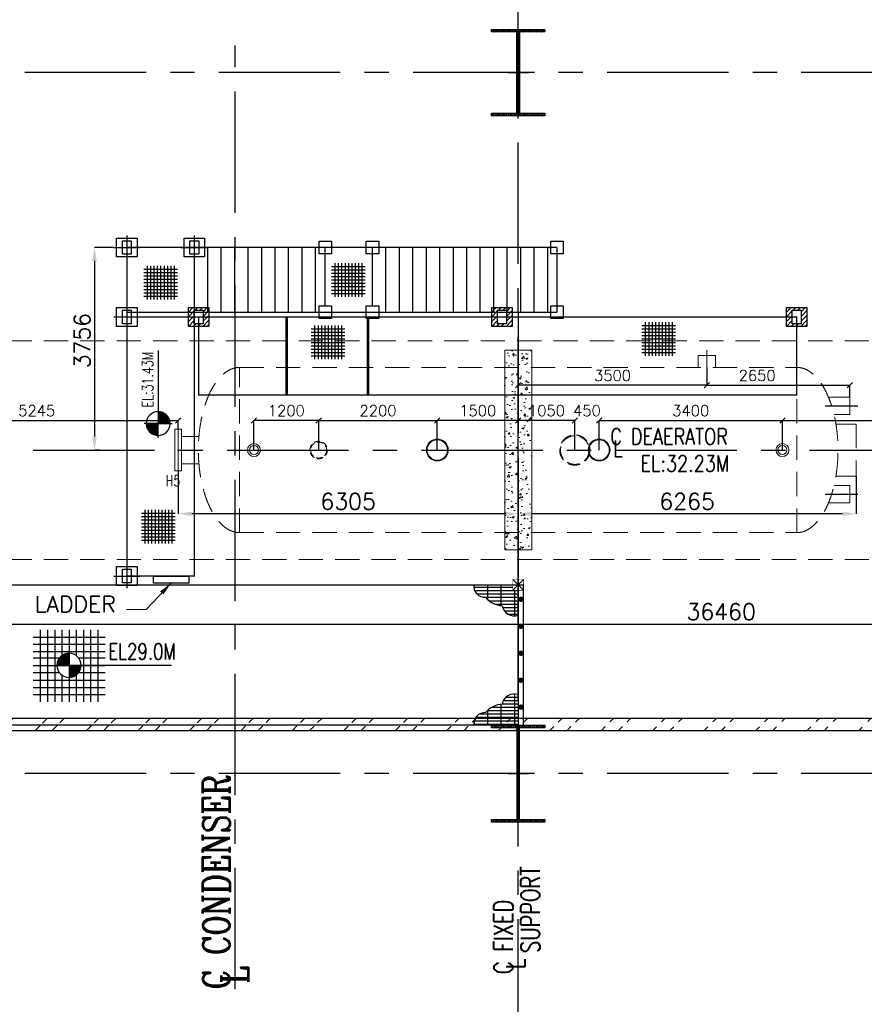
# Model space of a CAD drawing. Header units: inches. Extents: x 0 to 1544102, y -303681 to 23144100.
# Tile 41 of 256: x 106852 to 122515, y -196859 to -178601. Entities that reach past the tile are written whole.
import ezdxf

# ---------------------------------------------------------------- set-up
doc = ezdxf.new("R2010")
doc.units = ezdxf.units.IN
doc.header["$LTSCALE"] = 1800
doc.header["$MEASUREMENT"] = 0
for name, pattern in [('CENTER', [2, 1.25, -0.25, 0.25, -0.25]), ('DASHED', [0.75, 0.5, -0.25]), ('HIDDEN', [0.375, 0.25, -0.125]), ('HIDDEN2', [0.1875, 0.125, -0.0625])]:
    doc.linetypes.add(name, pattern=pattern)
doc.layers.get('0').update_dxf_attribs({"color": 253, "lineweight": 9})
for name, color, linetype in [('CEN', 2, 'CENTER'), ('COL', 1, 'Continuous'), ('DIM', 4, 'Continuous'), ('GRID', 251, 'CENTER'), ('STEEL', 231, 'Continuous'), ('TEXT', 3, 'Continuous'), ('WALL', 6, 'Continuous')]:
    doc.layers.add(name, color=color, linetype=linetype)
doc.layers.add('CONCRETE', color=145, linetype='Continuous', lineweight=15)
doc.layers.add('EQUIP', color=8, linetype='HIDDEN', lineweight=9)
doc.styles.add('COMPLEX', font='complex')
doc.styles.add('ROMANC', font='ROMANC.SHX')
doc.styles.add('ROMANS', font='romans.shx')
doc.styles.add('SIMPLEX', font='SIMPLEX.SHX')
doc.styles.get("Standard").update_dxf_attribs({"font": 'arial.ttf'})
doc.dimstyles.new('HALF', dxfattribs={"dimtxt": 200, "dimasz": 100, "dimexe": 0, "dimexo": 0, "dimgap": 80, "dimtad": 1, "dimdec": 0, "dimzin": 0, "dimdsep": 46, "dimtxsty": 'ROMANS', "dimblk": 'OBLIQUE', "dimcen": 0, "dimclrd": 256, "dimclre": 9, "dimclrt": 256, "dimadec": 0, "dimazin": 0, "dimtfac": 0.09, "dimtdec": 0, "dimtix": 1, "dimtofl": 0, "dimtmove": 0, "dimatfit": 3, "dimldrblk": 'DOT', "dimfxl": 1, "dimtolj": 1, "dimtzin": 0, "dimarcsym": 0})
doc.dimstyles.new('STANDARD1', dxfattribs={"dimtxt": 300, "dimasz": 250, "dimexe": 0, "dimexo": 0, "dimgap": 80, "dimtad": 1, "dimdec": 0, "dimzin": 0, "dimdsep": 46, "dimtxsty": 'ROMANS', "dimcen": 0, "dimclrd": 4, "dimclre": 4, "dimclrt": 7, "dimadec": 0, "dimazin": 0, "dimtfac": 0.09, "dimtdec": 0, "dimtix": 1, "dimtofl": 0, "dimtmove": 0, "dimatfit": 3, "dimfxl": 1, "dimtolj": 1, "dimtzin": 0, "dimarcsym": 0})

# ---------------------------------------------------------------- blocks, each defined once
blk = doc.blocks.new('C-ROW COLUMN')
at = {"layer": 'COL'}
h = blk.add_hatch(dxfattribs=at)
h.set_pattern_fill('ANSI31', color=256, scale=200, style=0)
h.set_pattern_definition([(45, (-1315.907, -6.545), (-17.6776695, 17.6776695), [])])
h.paths.add_polyline_path([(77950, 120865), (76960, 120865), (76960, 120820), (77950, 120820)])
h.paths.add_polyline_path([(77478, 120820), (77433, 120820), (77433, 119310), (77478, 119310)])
h.paths.add_polyline_path([(77950, 119310), (76960, 119310), (76960, 119265), (77950, 119265)])
at = {"layer": 'CEN'}
for p, q in [((77455, 119265), (77455, 120865)), ((77264, 120065), (77647, 120065))]:
    blk.add_line(p, q, dxfattribs=at)
at = {"layer": 'COL'}
for points in [[(76960, 120865), (77950, 120865), (77950, 120820), (76960, 120820)], [(77433, 120820), (77478, 120820), (77478, 119310), (77433, 119310)], [(76960, 119310), (77950, 119310), (77950, 119265), (76960, 119265)]]:
    blk.add_lwpolyline(points, close=True, dxfattribs=at)
blk = doc.blocks.new('B-ROW COLUMN')
at = {"layer": 'COL'}
h = blk.add_hatch(dxfattribs=at)
h.set_pattern_fill('ANSI31', color=256, scale=200, style=0)
h.set_pattern_definition([(45, (155648.048, 63141.767), (-17.67767, 17.67767), [])])
h.paths.add_polyline_path([(171095, 85178), (172085, 85178), (172085, 85128), (171095, 85128)])
h.paths.add_polyline_path([(171574, 86878), (171606, 86878), (171606, 85178), (171574, 85178)])
h.paths.add_polyline_path([(171095, 86928), (172085, 86928), (172085, 86878), (171095, 86878)])
blk.add_line((171590, 85128), (171590, 86928))
at = {"layer": 'CEN'}
for p, q in [((171590, 85128), (171590, 86928)), ((171399, 86028), (171782, 86028))]:
    blk.add_line(p, q, dxfattribs=at)
at = {"layer": 'COL'}
for points in [[(171095, 86928), (172085, 86928), (172085, 86878), (171095, 86878)], [(171574, 86878), (171606, 86878), (171606, 85178), (171574, 85178)], [(171095, 85178), (172085, 85178), (172085, 85128), (171095, 85128)]]:
    blk.add_lwpolyline(points, close=True, dxfattribs=at)
blk = doc.blocks.new('LEVEL')
at = {"flags": 128}
for points in [[(-533, 658), (-533, -676)], [(-400, 658), (-400, -676)], [(-267, 658), (-267, -676)], [(-267, 658), (-267, -676)], [(-133, 658), (-133, 181)], [(0, 658), (0, -676)], [(0, 658), (0, -676)], [(133, 658), (133, 181)], [(133, 658), (133, 181)], [(267, 658), (267, -676)], [(400, 658), (400, -676)], [(533, 658), (533, -676)], [(-667, 524), (667, 524)], [(-667, 391), (667, 391)], [(-667, 258), (667, 258)], [(-93, 205), (0, 205)], [(0, 0), (0, 264)], [(-667, 142), (-174, 142)], [(-667, 0), (667, 0)], [(-265, 0), (0, 0)], [(-225, 2), (0, 2)], [(-224, 25), (0, 25)], [(-220, 47), (0, 47)], [(-214, 70), (0, 70)], [(-205, 92), (0, 92)], [(-194, 115), (0, 115)], [(-178, 137), (0, 137)], [(-158, 160), (0, 160)], [(-132, 182), (0, 182)], [(1900, 0), (0, 0)], [(0, 0), (0, -261)], [(174, 142), (667, 142)], [(-667, -133), (-181, -133)], [(-133, -181), (-133, -676)], [(225, -2), (0, -2)], [(224, -25), (0, -25)], [(220, -47), (0, -47)], [(214, -70), (0, -70)], [(205, -92), (0, -92)], [(194, -115), (0, -115)], [(178, -137), (0, -137)], [(158, -160), (0, -160)], [(132, -182), (0, -182)], [(133, -181), (133, -676)], [(133, -181), (133, -676)], [(181, -133), (667, -133)], [(-667, -276), (667, -276)], [(93, -205), (0, -205)], [(-667, -409), (667, -409)], [(-667, -542), (667, -542)]]:
    blk.add_lwpolyline(points, dxfattribs=at)
for points in [[(0, 225, 0.414246), (-225, 0)], [(225, 0, 0.414258), (0, 225)], [(-225, 0, 0.414221), (0, -225)], [(0, -225, 0.414246), (225, 0)]]:
    blk.add_lwpolyline(points, format="xyb", dxfattribs=at)
at = {"flags": 4}
blk.add_attdef('LEVEL', (839, 107), '', height=300, dxfattribs=at)
blk = doc.blocks.new('*X15')
at = {"color": 0}
for p, q in [((36115, 29325), (36330, 29325)), ((36132, 29350), (36330, 29350)), ((36154, 29375), (36330, 29375)), ((36183, 29400), (36330, 29400)), ((36226, 29425), (36330, 29425)), ((36080, 29200), (36330, 29200)), ((36081, 29225), (36330, 29225)), ((36085, 29250), (36330, 29250)), ((36092, 29275), (36330, 29275)), ((36102, 29300), (36330, 29300))]:
    blk.add_line(p, q, dxfattribs=at)
blk = doc.blocks.new('LL')
for p, q in [((-711, 0), (-711, 423)), ((-1136, 0), (-711, 0)), ((1493, 0), (-711, 0)), ((-711, 0), (-711, -418))]:
    blk.add_line(p, q)
for start, end in [(90, 180), (0, 90), (180, 270), (270, 0)]:
    blk.add_arc((-711, 0), 360, start, end)
at = {"xscale": 1.439999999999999, "yscale": 1.439999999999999, "zscale": 1.439999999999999}
blk.add_blockref('*X15', (-53026, -42044), dxfattribs=at)
at = {"xscale": 1.439999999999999, "yscale": 1.439999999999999, "zscale": 1.439999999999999, "rotation": 180}
blk.add_blockref('*X15', (51604, 42044), dxfattribs=at)
at = {"flags": 4}
blk.add_attdef('LEVEL', (-222, 154), '', height=432, dxfattribs=at)
blk = doc.blocks.new('*D307')
at = {"layer": 'DIM', "color": 4, "lineweight": -2, "transparency": 16777216}
for p, q in [((134326, -186469), (134326, -189809)), ((97866, -186969), (97866, -189809)), ((98116, -189809), (134076, -189809))]:
    blk.add_line(p, q, dxfattribs=at)
at = {"layer": 'DIM', "color": 4, "transparency": 16777216}
for points in [[(98116, -189767), (98116, -189851), (97866, -189809)], [(134076, -189767), (134076, -189851), (134326, -189809)]]:
    blk.add_solid(points, dxfattribs=at)
at = {"layer": 'DIM', "color": 7, "transparency": 16777216, "insert": (119860, -189579), "char_height": 300, "attachment_point": 5, "style": 'ROMANS'}
blk.add_mtext('\\A1;36460', dxfattribs=at)
blk = doc.blocks.new('*D525')
at = {"layer": 'DIM', "color": 4, "lineweight": -2, "transparency": 16777216}
for p, q in [((108599, -182825), (108239, -182825)), ((108239, -183075), (108239, -186331)), ((108339, -186581), (108239, -186581))]:
    blk.add_line(p, q, dxfattribs=at)
at = {"layer": 'DIM', "color": 4, "transparency": 16777216}
for points in [[(108197, -183075), (108281, -183075), (108239, -182825)], [(108197, -186331), (108281, -186331), (108239, -186581)]]:
    blk.add_solid(points, dxfattribs=at)
at = {"layer": 'DIM', "color": 7, "transparency": 16777216, "insert": (108009, -184553), "char_height": 300, "attachment_point": 5, "rotation": 90, "style": 'ROMANS'}
blk.add_mtext('\\A1;3756', dxfattribs=at)
blk = doc.blocks.new('*D526')
at = {"layer": 'DIM', "color": 4, "lineweight": -2, "transparency": 16777216}
for p, q in [((122361, -187064), (122361, -187764)), ((116096, -190917), (116096, -187764)), ((122111, -187764), (116346, -187764))]:
    blk.add_line(p, q, dxfattribs=at)
at = {"layer": 'DIM', "color": 4, "transparency": 16777216}
for points in [[(116346, -187722), (116346, -187805), (116096, -187764)], [(122111, -187722), (122111, -187805), (122361, -187764)]]:
    blk.add_solid(points, dxfattribs=at)
at = {"layer": 'DIM', "color": 7, "transparency": 16777216, "insert": (119228, -187534), "char_height": 300, "attachment_point": 5, "style": 'ROMANS'}
blk.add_mtext('\\A1;6265', dxfattribs=at)
blk = doc.blocks.new('*D527')
at = {"layer": 'DIM', "color": 4, "lineweight": -2, "transparency": 16777216}
for p, q in [((109791, -186969), (109791, -187764)), ((116096, -187064), (116096, -187764)), ((115846, -187764), (110041, -187764))]:
    blk.add_line(p, q, dxfattribs=at)
at = {"layer": 'DIM', "color": 4, "transparency": 16777216}
for points in [[(110041, -187722), (110041, -187805), (109791, -187764)], [(115846, -187722), (115846, -187805), (116096, -187764)]]:
    blk.add_solid(points, dxfattribs=at)
at = {"layer": 'DIM', "color": 7, "transparency": 16777216, "insert": (112943, -187534), "char_height": 300, "attachment_point": 5, "style": 'ROMANS'}
blk.add_mtext('\\A1;6305', dxfattribs=at)
blk = doc.blocks.new('_Oblique')
at = {"color": 0, "linetype": 'ByBlock', "lineweight": -2}
blk.add_line((-0.5, -0.5), (0.5, 0.5), dxfattribs=at)
blk = doc.blocks.new('*D528')
at = {"layer": 'DIM', "color": 9, "lineweight": -2, "transparency": 16777216}
for p, q in [((119596, -185252), (119596, -185379)), ((116096, -189501), (116096, -185379))]:
    blk.add_line(p, q, dxfattribs=at)
at = {"layer": 'DIM', "lineweight": -2, "transparency": 16777216}
blk.add_line((119596, -185379), (116096, -185379), dxfattribs=at)
at = {"layer": 'DIM', "lineweight": -2, "transparency": 16777216, "xscale": 100, "yscale": 100, "zscale": 100, "rotation": 180}
blk.add_blockref('_Oblique', (116096, -185379), dxfattribs=at)
at = {"layer": 'DIM', "lineweight": -2, "transparency": 16777216, "xscale": 100, "yscale": 100, "zscale": 100}
blk.add_blockref('_Oblique', (119596, -185379), dxfattribs=at)
at = {"layer": 'DIM', "transparency": 16777216, "insert": (117846, -185199), "char_height": 200, "attachment_point": 5, "style": 'ROMANS'}
blk.add_mtext('\\A1;3500', dxfattribs=at)
blk = doc.blocks.new('_Dot')
at = {"color": 0, "linetype": 'ByBlock', "lineweight": -2}
blk.add_line((-0.5, 0), (-1, 0), dxfattribs=at)
at = {"color": 0, "linetype": 'ByBlock', "const_width": 0.5}
blk.add_lwpolyline([(-0.25, 0, 1), (0.25, 0, 1)], format="xyb", close=True, dxfattribs=at)
blk = doc.blocks.new('*D311')
at = {"layer": 'DIM', "color": 9, "lineweight": -2, "transparency": 16777216}
for p, q in [((116096, -186131), (116096, -186031)), ((117146, -186581), (117146, -186031))]:
    blk.add_line(p, q, dxfattribs=at)
at = {"layer": 'DIM', "lineweight": -2, "transparency": 16777216}
blk.add_line((117146, -186031), (116096, -186031), dxfattribs=at)
at = {"layer": 'DIM', "lineweight": -2, "transparency": 16777216, "xscale": 100, "yscale": 100, "zscale": 100, "rotation": 180}
blk.add_blockref('_Oblique', (116096, -186031), dxfattribs=at)
at = {"layer": 'DIM', "lineweight": -2, "transparency": 16777216, "xscale": 100, "yscale": 100, "zscale": 100}
blk.add_blockref('_Oblique', (117146, -186031), dxfattribs=at)
at = {"layer": 'DIM', "transparency": 16777216, "insert": (116621, -185851), "char_height": 200, "attachment_point": 5, "style": 'ROMANS'}
blk.add_mtext('\\A1;1050', dxfattribs=at)
blk = doc.blocks.new('*D312')
at = {"layer": 'DIM', "color": 9, "lineweight": -2, "transparency": 16777216}
for p, q in [((112396, -186581), (112396, -186031)), ((114596, -186131), (114596, -186031))]:
    blk.add_line(p, q, dxfattribs=at)
at = {"layer": 'DIM', "lineweight": -2, "transparency": 16777216}
blk.add_line((112396, -186031), (114596, -186031), dxfattribs=at)
at = {"layer": 'DIM', "lineweight": -2, "transparency": 16777216, "xscale": 100, "yscale": 100, "zscale": 100, "rotation": 180}
blk.add_blockref('_Oblique', (112396, -186031), dxfattribs=at)
at = {"layer": 'DIM', "lineweight": -2, "transparency": 16777216, "xscale": 100, "yscale": 100, "zscale": 100}
blk.add_blockref('_Oblique', (114596, -186031), dxfattribs=at)
at = {"layer": 'DIM', "transparency": 16777216, "insert": (113496, -185851), "char_height": 200, "attachment_point": 5, "style": 'ROMANS'}
blk.add_mtext('\\A1;2200', dxfattribs=at)
blk = doc.blocks.new('*D314')
at = {"layer": 'DIM', "color": 9, "lineweight": -2, "transparency": 16777216}
for p, q in [((104546, -186581), (104546, -186031)), ((109791, -186194), (109791, -186031))]:
    blk.add_line(p, q, dxfattribs=at)
at = {"layer": 'DIM', "lineweight": -2, "transparency": 16777216}
blk.add_line((104546, -186031), (109791, -186031), dxfattribs=at)
at = {"layer": 'DIM', "lineweight": -2, "transparency": 16777216, "xscale": 100, "yscale": 100, "zscale": 100, "rotation": 180}
blk.add_blockref('_Oblique', (104546, -186031), dxfattribs=at)
at = {"layer": 'DIM', "lineweight": -2, "transparency": 16777216, "xscale": 100, "yscale": 100, "zscale": 100}
blk.add_blockref('_Oblique', (109791, -186031), dxfattribs=at)
at = {"layer": 'DIM', "transparency": 16777216, "insert": (107168, -185851), "char_height": 200, "attachment_point": 5, "style": 'ROMANS'}
blk.add_mtext('\\A1;5245', dxfattribs=at)
blk = doc.blocks.new('*D316')
at = {"layer": 'DIM', "lineweight": -2, "transparency": 16777216}
for p, q in [((117146, -186031), (117046, -186031)), ((117596, -186031), (117696, -186031))]:
    blk.add_line(p, q, dxfattribs=at)
at = {"layer": 'DIM', "color": 9, "lineweight": -2, "transparency": 16777216}
for p, q in [((117146, -186581), (117146, -186031)), ((117596, -186581), (117596, -186031))]:
    blk.add_line(p, q, dxfattribs=at)
at = {"layer": 'DIM', "lineweight": -2, "transparency": 16777216, "xscale": 100, "yscale": 100, "zscale": 100}
blk.add_blockref('_Oblique', (117146, -186031), dxfattribs=at)
at = {"layer": 'DIM', "lineweight": -2, "transparency": 16777216, "xscale": 100, "yscale": 100, "zscale": 100, "rotation": 180}
blk.add_blockref('_Oblique', (117596, -186031), dxfattribs=at)
at = {"layer": 'DIM', "transparency": 16777216, "insert": (117371, -185851), "char_height": 200, "attachment_point": 5, "style": 'ROMANS'}
blk.add_mtext('\\A1;450', dxfattribs=at)
blk = doc.blocks.new('*D317')
at = {"layer": 'DIM', "color": 9, "lineweight": -2, "transparency": 16777216}
for p, q in [((117596, -186581), (117596, -186031)), ((120996, -186581), (120996, -186031))]:
    blk.add_line(p, q, dxfattribs=at)
at = {"layer": 'DIM', "lineweight": -2, "transparency": 16777216}
blk.add_line((117596, -186031), (120996, -186031), dxfattribs=at)
at = {"layer": 'DIM', "lineweight": -2, "transparency": 16777216, "xscale": 100, "yscale": 100, "zscale": 100, "rotation": 180}
blk.add_blockref('_Oblique', (117596, -186031), dxfattribs=at)
at = {"layer": 'DIM', "lineweight": -2, "transparency": 16777216, "xscale": 100, "yscale": 100, "zscale": 100}
blk.add_blockref('_Oblique', (120996, -186031), dxfattribs=at)
at = {"layer": 'DIM', "transparency": 16777216, "insert": (119296, -185851), "char_height": 200, "attachment_point": 5, "style": 'ROMANS'}
blk.add_mtext('\\A1;3400', dxfattribs=at)
blk = doc.blocks.new('*D531')
at = {"layer": 'DIM', "color": 9, "lineweight": -2, "transparency": 16777216}
for p, q in [((119596, -185049), (119596, -185379)), ((122246, -185599), (122246, -185379))]:
    blk.add_line(p, q, dxfattribs=at)
at = {"layer": 'DIM', "lineweight": -2, "transparency": 16777216}
blk.add_line((119596, -185379), (122246, -185379), dxfattribs=at)
at = {"layer": 'DIM', "lineweight": -2, "transparency": 16777216, "xscale": 100, "yscale": 100, "zscale": 100, "rotation": 180}
blk.add_blockref('_Oblique', (119596, -185379), dxfattribs=at)
at = {"layer": 'DIM', "lineweight": -2, "transparency": 16777216, "xscale": 100, "yscale": 100, "zscale": 100}
blk.add_blockref('_Oblique', (122246, -185379), dxfattribs=at)
at = {"layer": 'DIM', "transparency": 16777216, "insert": (120527, -185199), "char_height": 200, "attachment_point": 5, "style": 'ROMANS'}
blk.add_mtext('\\A1;2650', dxfattribs=at)
blk = doc.blocks.new('*D318')
at = {"layer": 'DIM', "color": 9, "lineweight": -2, "transparency": 16777216}
for p, q in [((114596, -186581), (114596, -186031)), ((116096, -186131), (116096, -186031))]:
    blk.add_line(p, q, dxfattribs=at)
at = {"layer": 'DIM', "lineweight": -2, "transparency": 16777216}
blk.add_line((116096, -186031), (114596, -186031), dxfattribs=at)
at = {"layer": 'DIM', "lineweight": -2, "transparency": 16777216, "xscale": 100, "yscale": 100, "zscale": 100, "rotation": 180}
blk.add_blockref('_Oblique', (114596, -186031), dxfattribs=at)
at = {"layer": 'DIM', "lineweight": -2, "transparency": 16777216, "xscale": 100, "yscale": 100, "zscale": 100}
blk.add_blockref('_Oblique', (116096, -186031), dxfattribs=at)
at = {"layer": 'DIM', "transparency": 16777216, "insert": (115346, -185851), "char_height": 200, "attachment_point": 5, "style": 'ROMANS'}
blk.add_mtext('\\A1;1500', dxfattribs=at)
blk = doc.blocks.new('*D532')
at = {"layer": 'DIM', "color": 9, "lineweight": -2, "transparency": 16777216}
for p, q in [((111196, -186581), (111196, -186031)), ((112396, -186581), (112396, -186031))]:
    blk.add_line(p, q, dxfattribs=at)
at = {"layer": 'DIM', "lineweight": -2, "transparency": 16777216}
blk.add_line((112396, -186031), (111196, -186031), dxfattribs=at)
at = {"layer": 'DIM', "lineweight": -2, "transparency": 16777216, "xscale": 100, "yscale": 100, "zscale": 100, "rotation": 180}
blk.add_blockref('_Oblique', (111196, -186031), dxfattribs=at)
at = {"layer": 'DIM', "lineweight": -2, "transparency": 16777216, "xscale": 100, "yscale": 100, "zscale": 100}
blk.add_blockref('_Oblique', (112396, -186031), dxfattribs=at)
at = {"layer": 'DIM', "transparency": 16777216, "insert": (111796, -185851), "char_height": 200, "attachment_point": 5, "style": 'ROMANS'}
blk.add_mtext('\\A1;1200', dxfattribs=at)
blk = doc.blocks.new('*D319')
at = {"layer": 'DIM', "color": 9, "lineweight": -2, "transparency": 16777216}
for p, q in [((120996, -186581), (120996, -186031)), ((128596, -186581), (128596, -186031))]:
    blk.add_line(p, q, dxfattribs=at)
at = {"layer": 'DIM', "lineweight": -2, "transparency": 16777216}
blk.add_line((120996, -186031), (128596, -186031), dxfattribs=at)
at = {"layer": 'DIM', "lineweight": -2, "transparency": 16777216, "xscale": 100, "yscale": 100, "zscale": 100, "rotation": 180}
blk.add_blockref('_Oblique', (120996, -186031), dxfattribs=at)
at = {"layer": 'DIM', "lineweight": -2, "transparency": 16777216, "xscale": 100, "yscale": 100, "zscale": 100}
blk.add_blockref('_Oblique', (128596, -186031), dxfattribs=at)
at = {"layer": 'DIM', "transparency": 16777216, "insert": (124796, -185851), "char_height": 200, "attachment_point": 5, "style": 'ROMANS'}
blk.add_mtext('\\A1;7600', dxfattribs=at)
blk = doc.blocks.new('DEAERATOR')
at = {"layer": 'STEEL'}
h = blk.add_hatch(dxfattribs=at)
h.set_pattern_fill('GRATE', color=256, scale=2000, style=0)
h.set_pattern_definition([(180, (51782.85, -61624.856), (0, 62.5), []), (90, (51782.85, -61624.86), (250, 2e-14), [])])
h.paths.add_polyline_path([(-822, -2500), (-100, -2500), (-100, -2600), (0, -2600), (0, -3064, -0.462085), (-298, -2887, -0.199569), (-607, -2730, -0.476741)])
h = blk.add_hatch(dxfattribs=at)
h.set_pattern_fill('GRATE', color=256, scale=2000, style=0)
h.set_pattern_definition([(180, (51782.85, 54024.906), (0, -62.5), []), (270, (51782.85, 54024.9), (250, -2e-14), [])])
edge = h.paths.add_edge_path()
edge.add_line((-822, -5100), (-100, -5100))
edge.add_line((-100, -5100), (0, -5100))
edge.add_line((0, -5100), (0, -5000))
edge.add_line((0, -5000), (0, -4536))
edge.add_arc((-74, -4751), 227, 71.0952, 170.2989)
edge.add_arc((-264, -5163), 452, 94.298, 139.4428)
edge.add_arc((-621, -5072), 203, 86.0733, 188.0294)
at = {"layer": 'WALL'}
h = blk.add_hatch(dxfattribs=at)
h.set_pattern_fill('ANSI31', color=8, scale=500, angle=180, style=0)
h.set_pattern_definition([(225, (-436743.775, -43527.626), (44.194174, -44.194174), [])])
h.paths.add_polyline_path([(-5735, 2643), (-6115, 2643), (-6115, 2293), (-5735, 2293)])
h.paths.add_polyline_path([(-5843, 2343), (-6007, 2343), (-6007, 2593), (-5843, 2593)], flags=16)
h = blk.add_hatch(dxfattribs=at)
h.set_pattern_fill('ANSI31', color=8, scale=500, angle=180, style=0)
h.set_pattern_definition([(225, (-431118.775, -43527.626), (44.194174, -44.194174), [])])
h.paths.add_polyline_path([(-110, 2643), (-490, 2643), (-490, 2293), (-110, 2293)])
h.paths.add_polyline_path([(-218, 2343), (-382, 2343), (-382, 2593), (-218, 2593)], flags=16)
h = blk.add_hatch(dxfattribs=at)
h.set_pattern_fill('ANSI31', color=8, scale=500, angle=180, style=0)
h.set_pattern_definition([(225, (-425653.775, -43527.626), (44.194174, -44.194174), [])])
h.paths.add_polyline_path([(5355, 2643), (4975, 2643), (4975, 2293), (5355, 2293)])
h.paths.add_polyline_path([(5247, 2343), (5083, 2343), (5083, 2593), (5247, 2593)], flags=16)
for p, q in [((3500, 1854), (3500, 1329)), ((3338, 1750), (3338, 1532)), ((3662, 1750), (3338, 1750)), ((3662, 1750), (3662, 1532))]:
    blk.add_line(p, q)
for centre, radius in [((-1500, 0), 203), ((-1500, 0), 189), ((1500, 0), 203), ((1500, 0), 189), ((-4900, 0), 121), ((-4900, 0), 84), ((4900, 0), 121), ((4900, 0), 84)]:
    blk.add_circle(centre, radius)
at = {"linetype": 'HIDDEN2'}
for radius in [280, 266]:
    blk.add_circle((1050, 0), radius, dxfattribs=at)
at = {"linetype": 'HIDDEN2', "ltscale": 0.5}
for radius in [162, 149]:
    blk.add_circle((-3700, 0), radius, dxfattribs=at)
at = {"layer": 'CEN'}
for p, q in [((0, 2558), (0, -2511)), ((5693, 820), (6298, 820)), ((-23396, 0), (18548, 0)), ((5693, -820), (6298, -820))]:
    blk.add_line(p, q, dxfattribs=at)
at = {"layer": 'COL', "linetype": 'DASHED'}
for p, q in [((-7257, 3981), (-7257, 3531)), ((-6007, 3981), (-6007, 3531)), ((-7497, 3756), (-7017, 3756)), ((-6247, 3756), (-5767, 3756)), ((-7257, 2693), (-7257, 2243)), ((-7497, 2468), (-7017, 2468)), ((-7257, -2111), (-7257, -2561)), ((-7497, -2336), (-7017, -2336))]:
    blk.add_line(p, q, dxfattribs=at)
at = {"layer": 'COL'}
for p, q in [((100, -2400), (-100, -2600)), ((-100, -2400), (100, -2600))]:
    blk.add_line(p, q, dxfattribs=at)
at = {"layer": 'COL', "linetype": 'DASHED'}
for points in [[(-7067, 3581), (-7447, 3581), (-7447, 3931), (-7067, 3931)], [(-7175, 3631), (-7339, 3631), (-7339, 3881), (-7175, 3881)], [(-5817, 3581), (-6197, 3581), (-6197, 3931), (-5817, 3931)], [(-5925, 3631), (-6089, 3631), (-6089, 3881), (-5925, 3881)], [(-3462, 3641), (-3692, 3641), (-3692, 3871), (-3462, 3871)], [(-2587, 3641), (-2817, 3641), (-2817, 3871), (-2587, 3871)], [(835, 3641), (605, 3641), (605, 3871), (835, 3871)], [(-7067, 2293), (-7447, 2293), (-7447, 2643), (-7067, 2643)], [(-7175, 2343), (-7339, 2343), (-7339, 2593), (-7175, 2593)], [(-5735, 2293), (-6115, 2293), (-6115, 2643), (-5735, 2643)], [(-5843, 2343), (-6007, 2343), (-6007, 2593), (-5843, 2593)], [(-3462, 2441), (-3692, 2441), (-3692, 2671), (-3462, 2671)], [(-2587, 2441), (-2817, 2441), (-2817, 2671), (-2587, 2671)], [(-110, 2293), (-490, 2293), (-490, 2643), (-110, 2643)], [(-218, 2343), (-382, 2343), (-382, 2593), (-218, 2593)], [(835, 2441), (605, 2441), (605, 2671), (835, 2671)], [(5355, 2293), (4975, 2293), (4975, 2643), (5355, 2643)], [(5247, 2343), (5083, 2343), (5083, 2593), (5247, 2593)], [(-7067, -2511), (-7447, -2511), (-7447, -2161), (-7067, -2161)], [(-7175, -2461), (-7339, -2461), (-7339, -2211), (-7175, -2211)]]:
    blk.add_lwpolyline(points, close=True, dxfattribs=at)
at = {"layer": 'COL', "const_width": 10}
blk.add_lwpolyline([(-100, -2600), (100, -2600), (100, -2400), (-100, -2400)], close=True, dxfattribs=at)
at = {"layer": 'EQUIP'}
for p, q in [((-16895, 2028), (16895, 2028)), ((-5165, 1532), (5165, 1532)), ((-5165, -1532), (-5165, 1532)), ((5165, -1532), (5165, 1532)), ((5165, -1532), (5165, 1532)), ((5753, 982), (6150, 982)), ((6150, 982), (6150, 658)), ((5857, 658), (6150, 658)), ((5892, 482), (6265, 482)), ((6265, 482), (6265, -482)), ((5892, -482), (6265, -482)), ((5857, -658), (6150, -658)), ((6150, -658), (6150, -982)), ((5753, -982), (6150, -982)), ((-5165, -1532), (5165, -1532)), ((-16895, -2028), (16895, -2028))]:
    blk.add_line(p, q, dxfattribs=at)
at = {"layer": 'EQUIP', "linetype": 'DASHED'}
for p, q in [((-6369, 388), (-6369, -388)), ((-6369, 388), (-6305, 388)), ((-6305, 388), (-6305, -388)), ((-6241, 388), (-6305, 388)), ((-6241, 388), (-6241, -388)), ((-5920, 254), (-6241, 254)), ((-5920, -254), (-6241, -254)), ((-6305, -388), (-6369, -388)), ((-6305, -388), (-6241, -388))]:
    blk.add_line(p, q, dxfattribs=at)
at = {"layer": 'EQUIP', "extrusion": (0, 0, -1)}
blk.add_ellipse((-5165, 0), major_axis=(0, 1532), ratio=0.5, start_param=3.141593, end_param=6.283185, dxfattribs=at)
at = {"layer": 'EQUIP'}
blk.add_ellipse((5165, 0), major_axis=(0, 1532), ratio=0.5, start_param=3.141593, end_param=6.283185, dxfattribs=at)
at = {"layer": 'STEEL'}
for p, q in [((-5757, 2556), (-5757, 3756)), ((-5507, 2556), (-5507, 3756)), ((-5257, 2556), (-5257, 3756)), ((-5007, 2556), (-5007, 3756)), ((-4757, 2556), (-4757, 3756)), ((-4507, 2556), (-4507, 3756)), ((-4257, 2556), (-4257, 3756)), ((-4007, 2556), (-4007, 3756)), ((-3757, 2556), (-3757, 3756)), ((-3577, 2671), (-3577, 3756)), ((-2702, 2671), (-2702, 3756)), ((-2452, 2556), (-2452, 3756)), ((-2202, 2556), (-2202, 3756)), ((-1952, 2556), (-1952, 3756)), ((-1702, 2556), (-1702, 3756)), ((-1452, 2556), (-1452, 3756)), ((-1202, 2556), (-1202, 3756)), ((-952, 2556), (-952, 3756)), ((-702, 2556), (-702, 3756)), ((-452, 2556), (-452, 3756)), ((-202, 2556), (-202, 3756)), ((48, 2556), (48, 3756)), ((298, 2556), (298, 3756)), ((548, 2556), (548, 3756)), ((720, 2556), (720, 3756)), ((0, -2500), (100, -2500)), ((100, -5100), (100, -2500))]:
    blk.add_line(p, q, dxfattribs=at)
at = {"layer": 'STEEL', "const_width": 25}
for points in [[(-6007, -2336), (-7257, -2336), (-7257, 3756), (-6007, 3756)], [(0, -5100), (-10500, -5100), (-10500, -2500), (0, -2500)]]:
    blk.add_lwpolyline(points, close=True, dxfattribs=at)
at = {"layer": 'STEEL'}
for points, const_width in [([(720, 3756), (-6007, 3756)], 25), ([(-7257, 2556), (720, 2556)], 25), ([(-5925, 2468), (-5925, 1018), (5165, 1018), (5165, 2468), (-7257, 2468)], 25), ([(-4295, 2468), (-4295, 1018)], 50), ([(-2785, 2468), (-2785, 1018)], 50)]:
    blk.add_lwpolyline(points, dxfattribs=dict(at, const_width=const_width))
at = {"layer": 'STEEL', "flags": 128}
for points in [[(-6943, 3354), (-6318, 3354)], [(-6943, 3291), (-6318, 3291)], [(-6881, 3416), (-6881, 2791)], [(-6818, 3416), (-6818, 2791)], [(-6756, 3416), (-6756, 2791)], [(-6693, 3416), (-6693, 2791)], [(-6631, 3416), (-6631, 2791)], [(-6568, 3416), (-6568, 2791)], [(-6506, 3416), (-6506, 2791)], [(-6443, 3416), (-6443, 2791)], [(-6381, 3416), (-6381, 2791)], [(-3461, 3405), (-2836, 3405)], [(-3461, 3342), (-2836, 3342)], [(-3399, 3467), (-3399, 2842)], [(-3336, 3467), (-3336, 2842)], [(-3274, 3467), (-3274, 2842)], [(-3211, 3467), (-3211, 2842)], [(-3149, 3467), (-3149, 2842)], [(-3086, 3467), (-3086, 2842)], [(-3024, 3467), (-3024, 2842)], [(-2961, 3467), (-2961, 2842)], [(-2899, 3467), (-2899, 2842)], [(-6943, 3229), (-6318, 3229)], [(-6943, 3166), (-6318, 3166)], [(-3461, 3280), (-2836, 3280)], [(-3461, 3217), (-2836, 3217)], [(-3461, 3155), (-2836, 3155)], [(-6943, 3104), (-6318, 3104)], [(-6943, 3041), (-6318, 3041)], [(-6943, 2979), (-6318, 2979)], [(-3461, 3092), (-2836, 3092)], [(-3461, 3030), (-2836, 3030)], [(-3461, 2967), (-2836, 2967)], [(-6943, 2916), (-6318, 2916)], [(-6943, 2854), (-6318, 2854)], [(-3461, 2905), (-2836, 2905)], [(-3837, 2247), (-3212, 2247)], [(-3775, 2309), (-3775, 1684)], [(-3712, 2309), (-3712, 1684)], [(-3650, 2309), (-3650, 1684)], [(-3587, 2309), (-3587, 1684)], [(-3525, 2309), (-3525, 1684)], [(-3462, 2309), (-3462, 1684)], [(-3400, 2309), (-3400, 1684)], [(-3337, 2309), (-3337, 1684)], [(-3275, 2309), (-3275, 1684)], [(2295, 2309), (2920, 2309)], [(2295, 2247), (2920, 2247)], [(2357, 2372), (2357, 1747)], [(2420, 2372), (2420, 1747)], [(2482, 2372), (2482, 1747)], [(2545, 2372), (2545, 1747)], [(2607, 2372), (2607, 1747)], [(2670, 2372), (2670, 1747)], [(2732, 2372), (2732, 1747)], [(2795, 2372), (2795, 1747)], [(2857, 2372), (2857, 1747)], [(-3837, 2184), (-3212, 2184)], [(-3837, 2122), (-3212, 2122)], [(-3837, 2059), (-3212, 2059)], [(2295, 2184), (2920, 2184)], [(2295, 2122), (2920, 2122)], [(2295, 2059), (2920, 2059)], [(-3837, 1997), (-3212, 1997)], [(-3837, 1934), (-3212, 1934)], [(-3837, 1872), (-3212, 1872)], [(2295, 1997), (2920, 1997)], [(2295, 1934), (2920, 1934)], [(2295, 1872), (2920, 1872)], [(-3837, 1809), (-3212, 1809)], [(-3837, 1747), (-3212, 1747)], [(2295, 1809), (2920, 1809)], [(-6985, -1172), (-6360, -1172)], [(-6985, -1235), (-6360, -1235)], [(-6923, -1110), (-6923, -1735)], [(-6860, -1110), (-6860, -1735)], [(-6798, -1110), (-6798, -1735)], [(-6735, -1110), (-6735, -1735)], [(-6673, -1110), (-6673, -1735)], [(-6610, -1110), (-6610, -1735)], [(-6548, -1110), (-6548, -1735)], [(-6485, -1110), (-6485, -1735)], [(-6423, -1110), (-6423, -1735)], [(-6985, -1297), (-6360, -1297)], [(-6985, -1360), (-6360, -1360)], [(-6985, -1422), (-6360, -1422)], [(-6985, -1485), (-6360, -1485)], [(-6985, -1547), (-6360, -1547)], [(-6985, -1610), (-6360, -1610)], [(-6985, -1672), (-6360, -1672)]]:
    blk.add_lwpolyline(points, dxfattribs=at)
at = {"layer": 'STEEL'}
blk.add_lwpolyline([(-6764, -2336), (-6108, -2336), (-6108, -2467), (-6764, -2467)], close=True, dxfattribs=at)
at = {"layer": 'STEEL', "const_width": 50}
for points in [[(75, -2768, -1), (25, -2768, -1)], [(75, -3268, -1), (25, -3268, -1)], [(75, -3768, -1), (25, -3768, -1)], [(75, -4268, -1), (25, -4268, -1)], [(75, -4768, -1), (25, -4768, -1)]]:
    blk.add_lwpolyline(points, format="xyb", close=True, dxfattribs=at)
at = {"layer": 'STEEL'}
for centre, radius, start, end in [((-621, -2528), 203, 171.9706, 273.9267), ((-264, -2437), 452, 220.5572, 265.702), ((-74, -2849), 227, 189.7011, 288.9048), ((-74, -4751), 227, 71.0952, 170.2989), ((-264, -5163), 452, 94.298, 139.4428), ((-621, -5072), 203, 86.0733, 188.0294)]:
    blk.add_arc(centre, radius, start, end, dxfattribs=at)
at = {"layer": 'TEXT'}
for s, height, style, width, p in [('C DEAERATOR ', 300, 'COMPLEX', 0.8, (1709, 100)), ('L', 300, 'COMPLEX', 0.8, (1762, -125)), ('EL:32.23M', 300, 'SIMPLEX', 0.8, (2268, -400)), ('H5', 200, 'ROMANS', 0.75, (-6537, -668))]:
    blk.add_text(s, height=height, dxfattribs=dict(at, style=style, width=width)).set_placement(p)
at = {"layer": 'TEXT', "style": 'SIMPLEX'}
blk.add_text('LADDER', height=300, dxfattribs=at).set_placement((-8966, -3008))
at = {"layer": 'DIM'}
blk.add_leader([(-6436, -2467), (-6899, -2954), (-7261, -2954)], dimstyle='STANDARD1', dxfattribs=at)

msp = doc.modelspace()

# ---------------------------------------------------------------- hatches: boundary and pattern name
h = msp.add_hatch()
h.set_pattern_fill('ANSI32', color=256, scale=1800, style=0)
h.set_pattern_definition([(45, (-320647.8, -240592.44), (-477.2971, 477.2971), []), (45, (-320329.6, -240592.44), (-477.2971, 477.2971), [])])
edge = h.paths.add_edge_path()
edge.add_line((33279.99, -191551.1), (156717.49, -191551.1))
edge.add_line((33495.97, -191781.1), (156245.97, -191781.1))
at = {"layer": 'CONCRETE'}
h = msp.add_hatch(dxfattribs=at)
h.set_pattern_fill('AR-CONC', color=256, scale=50, style=0)
h.set_pattern_definition([(50, (23793.92, -237801.18), (358.6301, -31.3761), [37.5, -412.5]), (355, (23793.92, -237801.18), (-69.3757, 376.0961), [30, -330]), (100.4514, (23823.8, -237803.8), (289.2547, 344.7198), [31.8701, -350.571]), (46.1842, (23793.9, -237701.18), (533.6205, -82.7595), [56.25, -618.75]), (96.6356, (23838.4, -237708.07), (467.3314, 487.059), [47.8051, -525.8565]), (351.1842, (23793.9, -237701.2), (467.331, 487.0593), [45, -495]), (21, (23843.92, -237726.18), (298.4535, -201.30945), [37.5, -412.5]), (326, (23843.92, -237726.18), (121.6577, 362.575), [30, -330]), (71.4514, (23868.8, -237742.95), (420.1113, 161.2652), [31.8701, -350.571]), (37.5, (23793.92, -237801.18), (6.07993, 166.44693), [0, -326, 0, -335, 0, -331.25]), (7.5, (23793.92, -237801.18), (131.53477, 197.20586), [0, -191, 0, -318.5, 0, -126.25]), (327.5, (23682.42, -237801.18), (266.91122, -11.27744), [0, -125, 0, -390, 0, -517.5]), (317.5, (23632.42, -237801.18), (291.5931, 50.0525), [0, -162.5, 0, -259, 0, -367.5])])
h.paths.add_polyline_path([(115845.97, -184731.1), (115845.97, -186581.1), (116095.97, -186581.1), (116095.97, -184731.1)])
h.paths.add_polyline_path([(115845.97, -186581.1), (115845.97, -188431.1), (116095.97, -188431.1), (116095.97, -186581.1)])
h.paths.add_polyline_path([(116345.97, -186581.1), (116345.97, -184731.1), (116095.97, -184731.1), (116095.97, -186581.1)])
h.paths.add_polyline_path([(116345.97, -188431.1), (116345.97, -186581.1), (116095.97, -186581.1), (116095.97, -188431.1)])

# ---------------------------------------------------------------- linework, layer by layer
at = {"layer": 'CEN'}
msp.add_line((110845.97, -196581.1), (110845.97, -179081.1), dxfattribs=at)
at = {"layer": 'CONCRETE'}
msp.add_lwpolyline([(115845.97, -184731.1), (116345.97, -184731.1), (116345.97, -188431.1), (115845.97, -188431.1)], close=True, dxfattribs=at)
at = {"layer": 'GRID'}
for p, q in [((116095.97, -204730.69), (116095.97, -176075.22)), ((278395.97, -179581.1), (19295.97, -179581.1)), ((278395.97, -192581.1), (19295.97, -192581.1))]:
    msp.add_line(p, q, dxfattribs=at)
at = {"layer": 'WALL'}
for p, q in [((33279.99, -191551.1), (156717.49, -191551.1)), ((33495.97, -191781.1), (156245.97, -191781.1))]:
    msp.add_line(p, q, dxfattribs=at)

# ---------------------------------------------------------------- block references
for name, p in [('C-ROW COLUMN', (38640.53, -299646.24)), ('DEAERATOR', (116095.97, -186581.1)), ('B-ROW COLUMN', (-55494.26, -278608.72))]:
    msp.add_blockref(name, p)
at = {"layer": 'STEEL'}
ref = msp.add_blockref('LEVEL', (107767.38, -190573.49), dxfattribs=at)
ref.add_attrib('LEVEL', 'EL29.0M', (108494.89, -190466.42), dxfattribs={"layer": '0', "color": 3, "height": 300, "style": 'ROMANS', "width": 0.75, "flags": 4})
at = {"layer": 'TEXT'}
ref = msp.add_blockref('LL', (109419.71, -185654.27), dxfattribs=dict(at, xscale=0.6144000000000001, yscale=0.6144000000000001, zscale=0.6144000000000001, rotation=90))
ref.add_attrib('LEVEL', 'EL:31.43M', (109324.98, -185790.5), dxfattribs={"layer": '0', "height": 200, "rotation": 90, "style": 'ROMANS', "width": 0.75, "flags": 4})

# ---------------------------------------------------------------- texts
at = {"layer": 'TEXT', "style": 'ROMANC', "width": 0.8}
for s, p in [('C CONDENSER', (110745.97, -196581.1)), ('L', (111095.97, -196476.6))]:
    msp.add_text(s, height=500, rotation=90, dxfattribs=at).set_placement(p)
at = {"layer": 'TEXT', "color": 3, "style": 'ROMANS', "width": 0.75}
for s, p in [('SUPPORT', (116495.97, -195905.22)), ('C FIXED', (115995.97, -196299.72)), ('L', (116222.97, -196200.22))]:
    msp.add_text(s, height=350, rotation=90, dxfattribs=at).set_placement(p)

# ---------------------------------------------------------------- dimensions: what is measured, and where the dimension line sits
at = {"layer": 'DIM'}
dim = msp.add_linear_dim(base=(108238.97, -186581.1), p1=(108598.97, -182825.1), p2=(108338.97, -186581.1), angle=90, dimstyle='STANDARD1', dxfattribs=at)
dim.commit()
dim.dimension.update_dxf_attribs({"geometry": '*D525', "text_midpoint": (108238.97, -184553.1), "dimtype": 160})
for base, p1, p2, dimstyle, picture, middle in [((116095.97, -185379.1), (119595.97, -185251.98), (116095.97, -189500.74), 'HALF', '*D528', (117845.97, -185199.1)), ((111195.97, -186031.1), (112395.97, -186581.1), (111195.97, -186581.1), 'HALF', '*D532', (111795.97, -185851.1)), ((114595.97, -186031.1), (112395.97, -186581.1), (114595.97, -186131.1), 'HALF', '*D312', (113495.97, -185851.1)), ((114595.97, -186031.1), (116095.97, -186131.1), (114595.97, -186581.1), 'HALF', '*D318', (115345.97, -185851.1)), ((116095.97, -186031.1), (117145.97, -186581.1), (116095.97, -186131.1), 'HALF', '*D311', (116620.97, -185851.1)), ((117595.97, -186031.1), (117145.97, -186581.1), (117595.97, -186581.1), 'HALF', '*D316', (117370.97, -185851.1)), ((120995.97, -186031.1), (117595.97, -186581.1), (120995.97, -186581.1), 'HALF', '*D317', (119295.97, -185851.1)), ((128595.97, -186031.1), (120995.97, -186581.1), (128595.97, -186581.1), 'HALF', '*D319', (124795.97, -185851.1)), ((109790.97, -187763.6), (116095.97, -187063.6), (109790.97, -186968.6), 'STANDARD1', '*D527', (112943.47, -187533.6)), ((116095.97, -187763.6), (122360.97, -187063.6), (116095.97, -190917.2), 'STANDARD1', '*D526', (119228.47, -187533.6))]:
    dim = msp.add_linear_dim(base=base, p1=p1, p2=p2, dimstyle=dimstyle, dxfattribs=at)
    dim.commit()
    dim.dimension.update_dxf_attribs({"geometry": picture, "text_midpoint": middle})
for base, p1, p2, dimstyle, picture, middle in [((122245.97, -185379.1), (119595.97, -185049.1), (122245.97, -185599.1), 'HALF', '*D531', (120526.58, -185379.1)), ((109790.97, -186031.1), (104545.97, -186581.1), (109790.97, -186193.6), 'HALF', '*D314', (107168.47, -186031.1)), ((134325.97, -189809.1), (97865.97, -186968.6), (134325.97, -186468.6), 'STANDARD1', '*D307', (119859.54, -189809.1))]:
    dim = msp.add_linear_dim(base=base, p1=p1, p2=p2, dimstyle=dimstyle, dxfattribs=at)
    dim.commit()
    dim.dimension.update_dxf_attribs({"geometry": picture, "text_midpoint": middle, "dimtype": 160})

doc.saveas('drawing.dxf')
